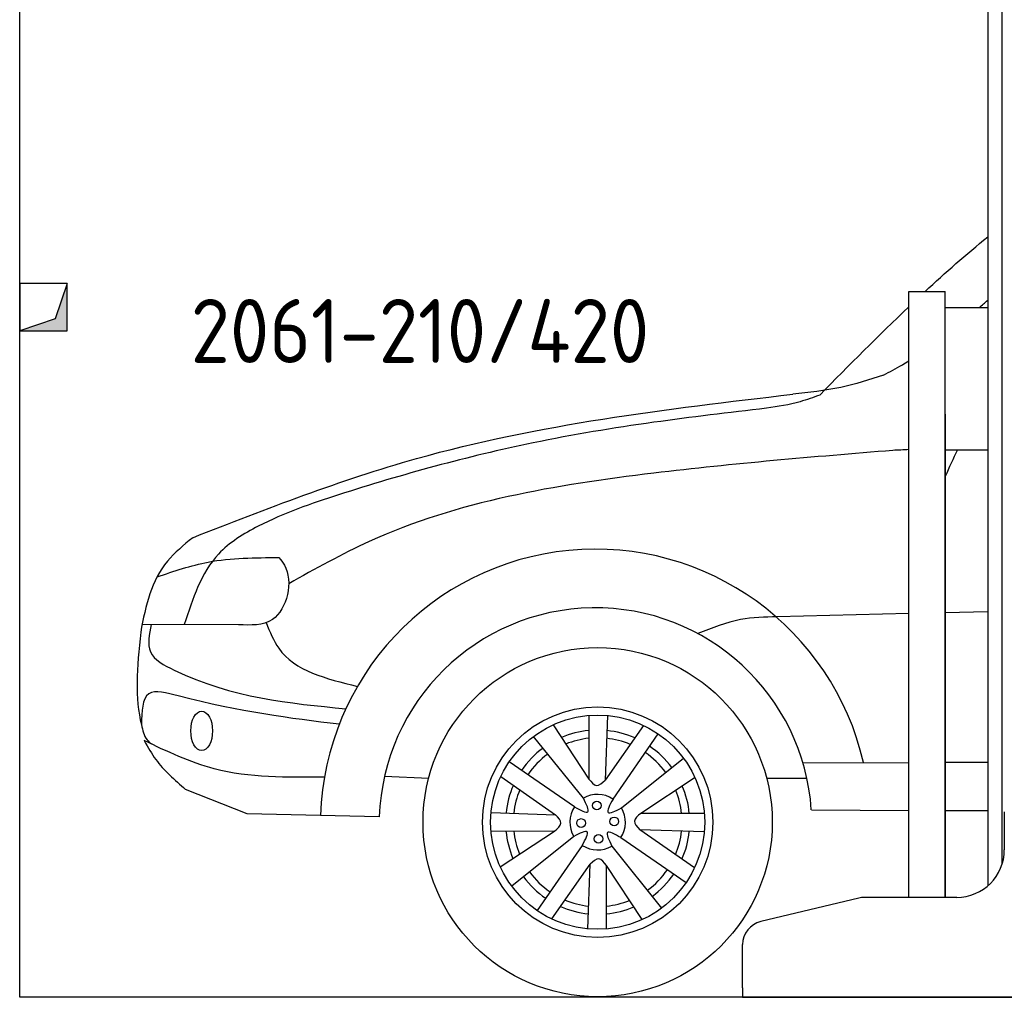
# Model space of a CAD drawing. Header units: millimetres. Extents: x 200 to 5400, y -300 to 3900.
# Tile 1 of 3: x 200 to 2269, y -300 to 1754. Entities that reach past the tile are written whole.
import ezdxf

# ---------------------------------------------------------------- set-up
doc = ezdxf.new("R2010")
doc.units = ezdxf.units.MM
doc.layers.add('breakthrough', color=1, linetype='Continuous')
doc.layers.add('car', color=10, linetype='Continuous')
doc.styles.get("Standard").update_dxf_attribs({"font": 'ISOCP.SHX'})

msp = doc.modelspace()

# ---------------------------------------------------------------- linework, layer by layer
for p, q in [((2264.1, 2810), (2264.1, -21.2)), ((2234.1, 1810), (2234.1, -66)), ((2068.1, -90), (2068.1, 1183)), ((2068.1, 1183), (2145.1, 1183)), ((2145.1, -90), (2145.1, 1183)), ((2145.1, 1149), (2234.1, 1149)), ((2145.1, 925), (2145.1, -90)), ((2145.1, 850), (2234.1, 850)), ((2269.1, 90), (2269.1, 10)), ((1963.3, -91.4), (1757.4, -140.8)), ((2169.1, -90), (1975, -90)), ((1719.1, -280), (1719.1, -189.4)), ((1719.1, -280), (1719.1, -300)), ((1719.1, -300), (1994.1, -300)), ((1994.1, -300), (3024.1, -300))]:
    msp.add_line(p, q)
msp.add_lwpolyline([(5400, 3100), (5400, -300), (200, -300), (200, 3400)])
for centre, radius, start, end in [((2169.1, 10), 100, 270, 0), ((1975, -140), 50, 90, 103.4957), ((1769.1, -189.4), 50, 103.4957, 180)]:
    msp.add_arc(centre, radius, start, end)
at = {"layer": 'breakthrough'}
for p, q in [((300, 1200), (274.5, 1125.5)), ((300, 1200), (274.5, 1125.5)), ((274.5, 1125.5), (200, 1100))]:
    msp.add_line(p, q, dxfattribs=at)
msp.add_lwpolyline([(200, 1100), (300, 1100), (300, 1200), (200, 1200)], close=True, dxfattribs=at)
msp.add_lwpolyline([(200, 1100), (300, 1100), (300, 1200), (200, 1200)], close=True, dxfattribs=at)
for points in [[(300, 1100), (300, 1200), (274.5, 1125.5)], [(300, 1100), (300, 1200), (274.5, 1125.5)], [(200, 1100), (300, 1100), (274.5, 1125.5)]]:
    msp.add_solid(points, dxfattribs=at)
at = {"layer": 'car'}
for p, q in [((2068.1, 506.2), (1791.8, 499.5)), ((2234.1, 510.2), (2145.1, 508)), ((659.5, 482.6), (457.3, 483.4)), ((1396.1, 292.1), (1396, 158.6)), ((1435, 292), (1430.4, 156.4)), ((1321, 272.5), (1396, 158.6)), ((1510.8, 271.3), (1430.4, 156.4)), ((1446.8, 116.6), (1541.4, 253.7)), ((1384.6, 118.1), (1280, 248.3)), ((1365.8, 100.2), (1228.7, 194.8)), ((1464.7, 97.8), (1594.9, 202.4)), ((1846, 192.5), (2068.1, 193.5)), ((2145.1, 193.9), (2234.1, 194.3)), ((966.6, 164.5), (1059.5, 160.7)), ((1211.2, 164.2), (1326.1, 83.7)), ((1619.1, 161.5), (1505.3, 86.5)), ((1769.7, 160.2), (1854.3, 160.1)), ((678.2, 85.7), (548.7, 136.9)), ((955.6, 79.3), (678.2, 85.7)), ((1190.5, 88.4), (1326.1, 83.7)), ((1638.7, 86.4), (1505.3, 86.5)), ((1863.6, 93.6), (2068.1, 92.8)), ((2145.1, 92.5), (2234.1, 92.2)), ((1190.3, 49.5), (1323.8, 49.4)), ((1209.9, -25.6), (1323.8, 49.4)), ((1617.9, -28.3), (1503, 52.1)), ((1638.6, 47.5), (1503, 52.1)), ((1364.4, 38), (1234.2, -66.6)), ((1463.2, 35.7), (1600.3, -58.9)), ((1382.3, 19.2), (1287.7, -117.9)), ((1444.4, 17.7), (1549, -112.4)), ((1318.3, -135.4), (1398.7, -20.6)), ((1394.1, -156.1), (1398.7, -20.6)), ((1433, -156.3), (1433.1, -22.8)), ((1508.1, -136.7), (1433.1, -22.8))]:
    msp.add_line(p, q, dxfattribs=at)
for centre, radius in [((1414.5, 67.9), 366.9), ((1414.5, 67.9), 242.1), ((1414.5, 67.9), 225), ((1412.8, 102.9), 9.14), ((1379.6, 66.2), 9.14), ((1449.5, 69.6), 9.14), ((1416.2, 33), 9.14)]:
    msp.add_circle(centre, radius, dxfattribs=at)
for centre, radius, start, end in [((1409.9, 63.7), 577.9, 12.9309, 178.1751), ((1409.9, 63.7), 454.6, 3.7713, 178.0315), ((1414.5, 67.9), 193.5, 95.4849, 113.1206), ((1414.5, 67.9), 193.5, 66.2649, 84.2481), ((1414.5, 67.9), 177.3, 95.9879, 112.1769), ((1414.5, 67.9), 177.3, 67.3056, 83.9034), ((1414.5, 67.9), 193.5, 36.382, 55.728), ((1414.5, 67.9), 193.5, 126.382, 145.728), ((1414.5, 67.9), 177.3, 126.1624, 145.7577), ((1414.5, 67.9), 177.3, 36.1624, 55.7577), ((1414.5, 67.9), 193.5, 156.2649, 174.2481), ((1414.5, 67.9), 177.3, 157.3056, 173.9034), ((1414.5, 67.9), 58.4, 56.4827, 120.7813), ((1414.5, 67.9), 177.3, 5.9879, 22.1769), ((1414.5, 67.9), 193.5, 5.4849, 23.1206), ((1414.5, 67.9), 58.4, 146.4827, 210.7813), ((1414.5, 67.9), 58.4, 326.4827, 30.7813), ((1414.5, 67.9), 193.5, 185.4849, 203.1206), ((1414.5, 67.9), 177.3, 185.9879, 202.1769), ((1414.5, 67.9), 177.3, 337.3056, 353.9034), ((1414.5, 67.9), 193.5, 336.2649, 354.2481), ((1414.5, 67.9), 58.4, 236.4827, 300.7813), ((1414.5, 67.9), 177.3, 216.1624, 235.7577), ((1414.5, 67.9), 177.3, 306.1624, 325.7577), ((1414.5, 67.9), 193.5, 306.382, 325.728), ((1414.5, 67.9), 193.5, 216.382, 235.728), ((1414.5, 67.9), 177.3, 247.3056, 263.9034), ((1414.5, 67.9), 177.3, 275.9879, 292.1769), ((1414.5, 67.9), 193.5, 246.2649, 264.2481), ((1414.5, 67.9), 193.5, 275.4849, 293.1206)]:
    msp.add_arc(centre, radius, start, end, dxfattribs=at)
msp.add_ellipse((582.4, 259.6), major_axis=(0, 41.4), ratio=0.550968, dxfattribs=at)
for points in [[(2102.6, 1183), (2145.4, 1222.6), (2189, 1261), (2234.1, 1297.5)], [(2216.2, 1149), (2222.2, 1154.2), (2228.1, 1159.3), (2234.1, 1164.4)], [(1881.3, 965.4), (1943, 1027.9), (2004.7, 1090.3), (2068.1, 1150.6)], [(2068.1, 850.7), (2057, 850.1), (2046, 849.6), (2035, 849)], [(2170.9, 850), (2161.5, 831.6), (2152.8, 813.1), (2145.1, 794.3)], [(454.4, 467.3), (446.1, 392.3), (441.7, 327.3), (455.9, 272.9)]]:
    msp.add_open_spline(points, degree=3, dxfattribs=at)
for points, knots in [([(2015.1, 1007), (2028.4, 1014.2), (2046.3, 1023.9), (2063.7, 1034.3), (2068.1, 1037.1)], [0, 0, 0, 0, 45.351452, 60.901452, 60.901452, 60.901452, 60.901452]), ([(2015.1, 1007), (1985.4, 997.5), (1923.3, 977.7), (1858.4, 970.7), (1824.5, 967.1)], [0, 0, 0, 0, 93.252694, 195.2101, 195.2101, 195.2101, 195.2101]), ([(563.5, 665.7), (719, 726.4), (1124.3, 884.7), (1557.5, 935.6), (1824.5, 967.1)], [0, 0, 0, 0, 499.017717, 1300.960216, 1300.960216, 1300.960216, 1300.960216]), ([(1881.3, 965.4), (1867.6, 960.3), (1831.5, 947), (1793.3, 941.3), (1769.5, 937.7)], [0, 0, 0, 0, 43.586315, 115.39918, 115.39918, 115.39918, 115.39918]), ([(1769.5, 937.7), (1690.4, 928.4), (1526.1, 909.2), (1223.7, 859.1), (945.5, 782.7), (724, 706.9), (592, 625.7), (563.4, 537.5), (545.8, 483)], [0, 0, 0, 0, 239.082194, 496.016165, 919.245848, 1100.332246, 1202.407992, 1367.245409, 1367.245409, 1367.245409, 1367.245409]), ([(2035, 849), (1867.8, 835.3), (1497.2, 804.7), (1056.2, 731.7), (821.1, 600.2), (765.3, 569)], [0, 0, 0, 0, 504.938499, 1119.507776, 1310.75767, 1310.75767, 1310.75767, 1310.75767]), ([(563.5, 665.7), (544.5, 650), (483.1, 599.4), (464.2, 523.6), (454.4, 467.3)], [0, 0, 0, 0, 72.507203, 234.044049, 234.044049, 234.044049, 234.044049]), ([(488.8, 583.3), (524.3, 595.3), (607, 623.5), (694.6, 623.8), (744.6, 623.9)], [0, 0, 0, 0, 111.810079, 260.526971, 260.526971, 260.526971, 260.526971]), ([(744.6, 623.9), (748.8, 618.9), (777.9, 583.8), (753.9, 479), (685.6, 481.6), (659.5, 482.6)], [0, 0, 0, 0, 19.729072, 136.63094, 209.039779, 209.039779, 209.039779, 209.039779]), ([(1791.8, 499.5), (1765.9, 498.9), (1708.3, 497.7), (1654.7, 476.1), (1625.2, 464.2)], [0, 0, 0, 0, 77.184231, 171.55236, 171.55236, 171.55236, 171.55236]), ([(476.5, 483.3), (472.2, 462.5), (463.3, 419), (627.5, 330.7), (766.5, 317.6), (885.4, 306.4)], [0, 0, 0, 0, 57.37329, 120.079536, 490.106687, 490.106687, 490.106687, 490.106687]), ([(717.8, 487.2), (725.6, 468.1), (756.8, 390.5), (844.1, 369.3), (909.8, 353.3)], [0, 0, 0, 0, 60.067848, 243.809034, 243.809034, 243.809034, 243.809034]), ([(871.4, 273.6), (768.4, 286.2), (646.8, 301.2), (457.9, 353.8), (456.6, 300.5), (455.9, 272.9)], [0, 0, 0, 0, 343.577701, 405.452121, 471.976839, 471.976839, 471.976839, 471.976839]), ([(455.9, 272.9), (458.3, 261.3), (461.6, 245.2), (473.8, 234.8), (477.2, 231.9)], [0, 0, 0, 0, 33.754503, 47.177207, 47.177207, 47.177207, 47.177207]), ([(461.3, 239.4), (470.3, 224.2), (490.8, 187), (525.7, 156.8), (548.7, 136.9)], [550.221689, 550.221689, 550.221689, 550.221689, 596.477094, 684.98105, 684.98105, 684.98105, 684.98105]), ([(840.5, 162.6), (761.7, 161.6), (628.9, 160), (509.7, 216.5), (461.3, 239.4)], [0, 0, 0, 0, 232.497991, 391.370704, 391.370704, 391.370704, 391.370704]), ([(1396, 158.6), (1401.2, 152.1), (1411.8, 139), (1424.1, 150.6), (1430.4, 156.4)], [0, 0, 0, 0, 21.015031, 42.395724, 42.395724, 42.395724, 42.395724]), ([(1365.8, 100.2), (1378.4, 93.4), (1403.5, 80), (1390.9, 105.4), (1384.6, 118.1)], [0, 0, 0, 0, 30.121084, 60.04882, 60.04882, 60.04882, 60.04882]), ([(1446.8, 116.6), (1440, 104.1), (1426.6, 79), (1452, 91.6), (1464.7, 97.8)], [0, 0, 0, 0, 30.121084, 60.04882, 60.04882, 60.04882, 60.04882]), ([(1323.8, 49.4), (1330.3, 54.6), (1343.4, 65.2), (1331.9, 77.5), (1326.1, 83.7)], [0, 0, 0, 0, 21.015031, 42.395724, 42.395724, 42.395724, 42.395724]), ([(1505.3, 86.5), (1498.7, 81.2), (1485.6, 70.7), (1497.2, 58.3), (1503, 52.1)], [0, 0, 0, 0, 21.015031, 42.395724, 42.395724, 42.395724, 42.395724]), ([(1382.3, 19.2), (1389, 31.8), (1402.5, 56.9), (1377, 44.3), (1364.4, 38)], [0, 0, 0, 0, 30.121084, 60.04882, 60.04882, 60.04882, 60.04882]), ([(1463.2, 35.7), (1450.7, 42.4), (1425.6, 55.9), (1438.2, 30.4), (1444.4, 17.7)], [0, 0, 0, 0, 30.121084, 60.04882, 60.04882, 60.04882, 60.04882]), ([(1433.1, -22.8), (1427.8, -16.3), (1417.3, -3.2), (1404.9, -14.7), (1398.7, -20.6)], [0, 0, 0, 0, 21.015031, 42.395724, 42.395724, 42.395724, 42.395724])]:
    msp.add_open_spline(points, degree=3, knots=knots, dxfattribs=at)

# ---------------------------------------------------------------- texts
msp.add_text('2061-210/420', height=134.4).set_placement((559.3, 1032.8))

doc.saveas('drawing.dxf')
